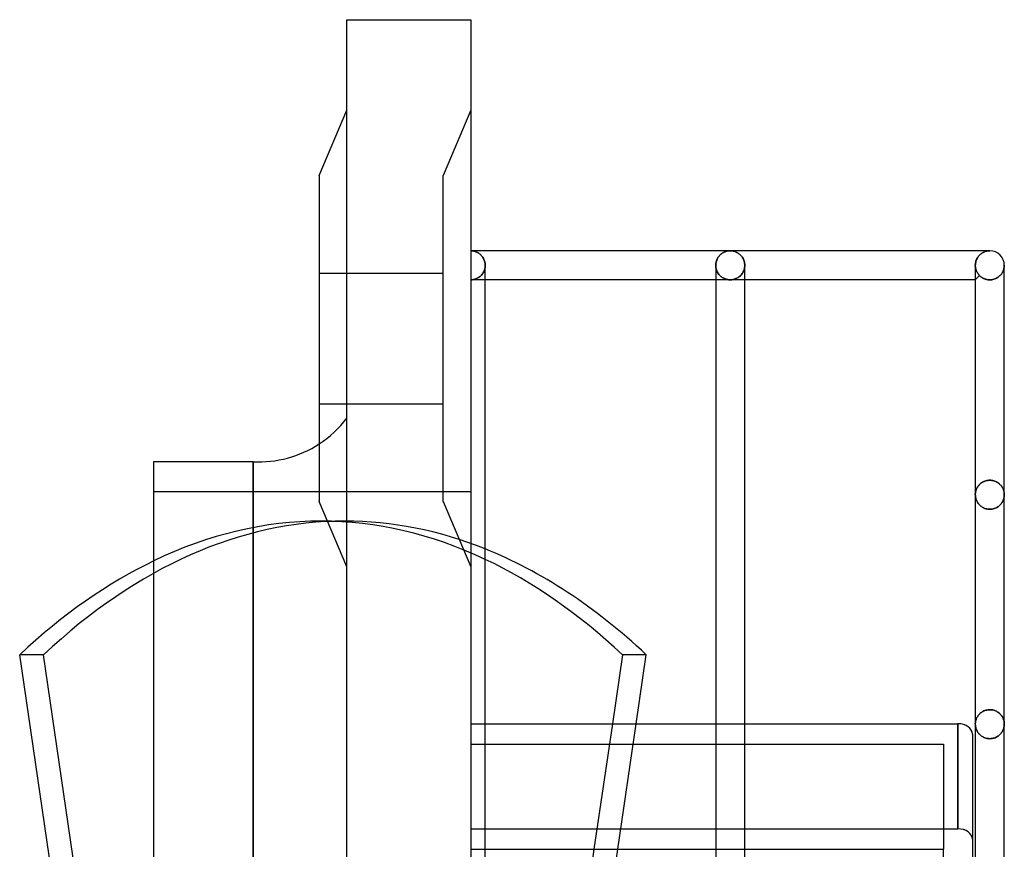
# Model space of a CAD drawing. Header units: millimetres. Extents: x -31 to 76, y -133 to 133.
# Tile 6 of 6: x -31 to 37, y 76 to 133. Entities that reach past the tile are written whole.
import ezdxf

# ---------------------------------------------------------------- set-up
doc = ezdxf.new("R2010")
doc.units = ezdxf.units.MM
doc.layers.add('HIDDEN', color=7, linetype='Continuous')
doc.layers.add('THICK', color=7, linetype='Continuous')

msp = doc.modelspace()

# ---------------------------------------------------------------- linework, layer by layer
at = {"layer": 'HIDDEN'}
for p, q in [((-8.55, 133), (-8.55, 133)), ((0, 133), (0, 133)), ((0, 126.75), (-1.9, 122.25)), ((0, 126.75), (-1.9, 122.25)), ((-1.9, 99.75), (-1.9, 122.25)), ((0, 117.05), (0.052, 117.049)), ((0.052, 117.049), (0.104, 117.045)), ((0.104, 117.045), (0.156, 117.038)), ((0.156, 117.038), (0.207, 117.028)), ((0.207, 117.028), (0.259, 117.016)), ((0.259, 117.016), (0.31, 117)), ((0.31, 117), (0.36, 116.982)), ((0.36, 116.982), (0.41, 116.961)), ((0.41, 116.961), (0.459, 116.937)), ((0.459, 116.937), (0.508, 116.91)), ((0.508, 116.91), (0.556, 116.88)), ((0.556, 116.88), (0.602, 116.847)), ((0.602, 116.847), (0.647, 116.811)), ((17.306, 116.847), (17.261, 116.811)), ((17.353, 116.881), (17.306, 116.847)), ((17.4, 116.911), (17.353, 116.881)), ((17.449, 116.938), (17.4, 116.911)), ((17.498, 116.962), (17.449, 116.938)), ((17.548, 116.982), (17.498, 116.962)), ((17.598, 117.001), (17.548, 116.982)), ((17.649, 117.016), (17.598, 117.001)), ((17.7, 117.028), (17.649, 117.016)), ((17.752, 117.038), (17.7, 117.028)), ((17.804, 117.045), (17.752, 117.038)), ((17.856, 117.049), (17.804, 117.045)), ((17.907, 117.05), (17.856, 117.049)), ((17.959, 117.049), (17.907, 117.05)), ((18.011, 117.045), (17.959, 117.049)), ((18.063, 117.038), (18.011, 117.045)), ((18.115, 117.028), (18.063, 117.038)), ((18.166, 117.016), (18.115, 117.028)), ((18.217, 117.001), (18.166, 117.016)), ((18.267, 116.982), (18.217, 117.001)), ((18.317, 116.962), (18.267, 116.982)), ((18.366, 116.938), (18.317, 116.962)), ((18.415, 116.911), (18.366, 116.938)), ((18.462, 116.881), (18.415, 116.911)), ((18.509, 116.847), (18.462, 116.881)), ((18.554, 116.811), (18.509, 116.847)), ((35.213, 116.847), (35.168, 116.811)), ((35.259, 116.88), (35.213, 116.847)), ((35.307, 116.91), (35.259, 116.88)), ((35.356, 116.937), (35.307, 116.91)), ((35.405, 116.961), (35.356, 116.937)), ((35.455, 116.982), (35.405, 116.961)), ((35.505, 117), (35.455, 116.982)), ((35.556, 117.016), (35.505, 117)), ((35.608, 117.028), (35.556, 117.016)), ((35.659, 117.038), (35.608, 117.028)), ((35.711, 117.045), (35.659, 117.038)), ((35.763, 117.049), (35.711, 117.045)), ((35.815, 117.05), (35.763, 117.049)), ((0.647, 116.811), (0.691, 116.771)), ((0.691, 116.771), (0.733, 116.728)), ((0.733, 116.728), (0.773, 116.681)), ((0.773, 116.681), (0.812, 116.631)), ((0.812, 116.631), (0.847, 116.578)), ((0.847, 116.578), (0.88, 116.521)), ((0.88, 116.521), (0.91, 116.462)), ((0.91, 116.462), (0.936, 116.399)), ((0.936, 116.399), (0.958, 116.333)), ((0.958, 116.333), (0.976, 116.264)), ((0.976, 116.264), (0.989, 116.194)), ((0.989, 116.194), (0.997, 116.123)), ((16.919, 116.195), (16.91, 116.123)), ((16.932, 116.265), (16.919, 116.195)), ((16.95, 116.334), (16.932, 116.265)), ((16.972, 116.4), (16.95, 116.334)), ((16.998, 116.463), (16.972, 116.4)), ((17.028, 116.523), (16.998, 116.463)), ((17.061, 116.579), (17.028, 116.523)), ((17.097, 116.632), (17.061, 116.579)), ((17.135, 116.682), (17.097, 116.632)), ((17.175, 116.729), (17.135, 116.682)), ((17.217, 116.771), (17.175, 116.729)), ((17.261, 116.811), (17.217, 116.771)), ((18.598, 116.771), (18.554, 116.811)), ((18.64, 116.729), (18.598, 116.771)), ((18.68, 116.682), (18.64, 116.729)), ((18.718, 116.632), (18.68, 116.682)), ((18.754, 116.579), (18.718, 116.632)), ((18.787, 116.523), (18.754, 116.579)), ((18.817, 116.463), (18.787, 116.523)), ((18.843, 116.4), (18.817, 116.463)), ((18.865, 116.334), (18.843, 116.4)), ((18.883, 116.265), (18.865, 116.334)), ((18.896, 116.195), (18.883, 116.265)), ((18.905, 116.123), (18.896, 116.195)), ((34.826, 116.194), (34.818, 116.123)), ((34.839, 116.264), (34.826, 116.194)), ((34.857, 116.333), (34.839, 116.264)), ((34.879, 116.399), (34.857, 116.333)), ((34.905, 116.462), (34.879, 116.399)), ((34.935, 116.521), (34.905, 116.462)), ((34.968, 116.578), (34.935, 116.521)), ((35.003, 116.631), (34.968, 116.578)), ((35.042, 116.681), (35.003, 116.631)), ((35.082, 116.728), (35.042, 116.681)), ((35.124, 116.771), (35.082, 116.728)), ((35.168, 116.811), (35.124, 116.771)), ((-10.45, 115.5), (-1.9, 115.5)), ((-10.45, 115.5), (-1.9, 115.5)), ((0.826, 115.483), (0.785, 115.428)), ((0.785, 115.428), (0.826, 115.483)), ((0.863, 115.542), (0.826, 115.483)), ((0.826, 115.483), (0.863, 115.542)), ((0.897, 115.604), (0.863, 115.542)), ((0.863, 115.542), (0.897, 115.604)), ((0.927, 115.671), (0.897, 115.604)), ((0.897, 115.604), (0.927, 115.671)), ((0.952, 115.741), (0.927, 115.671)), ((0.927, 115.671), (0.952, 115.741)), ((0.973, 115.814), (0.952, 115.741)), ((0.952, 115.741), (0.973, 115.814)), ((0.988, 115.89), (0.973, 115.814)), ((0.973, 115.814), (0.988, 115.89)), ((0.997, 115.967), (0.988, 115.89)), ((0.988, 115.89), (0.997, 115.967)), ((0.997, 116.123), (1, 116.05)), ((1, 116.046), (0.997, 115.967)), ((0.997, 115.967), (1, 116.046)), ((1, 116.05), (1, 116.049)), ((1, 116.049), (1, 116.049)), ((1, 116.049), (1, 116.048)), ((1, 116.048), (1, 116.047)), ((1, 116.047), (1, 116.046)), ((1, 116.046), (1, 116.046)), ((16.907, 116.047), (16.907, 116.046)), ((16.911, 115.967), (16.907, 116.046)), ((16.907, 116.046), (16.907, 116.046)), ((16.907, 116.046), (16.911, 115.967)), ((16.91, 116.123), (16.907, 116.05)), ((16.907, 116.05), (16.907, 116.049)), ((16.907, 116.049), (16.907, 116.049)), ((16.907, 116.049), (16.907, 116.048)), ((16.907, 116.048), (16.907, 116.047)), ((16.92, 115.889), (16.911, 115.967)), ((16.911, 115.967), (16.92, 115.889)), ((16.935, 115.813), (16.92, 115.889)), ((16.92, 115.889), (16.935, 115.813)), ((16.956, 115.74), (16.935, 115.813)), ((16.935, 115.813), (16.956, 115.74)), ((16.981, 115.67), (16.956, 115.74)), ((16.956, 115.74), (16.981, 115.67)), ((17.011, 115.603), (16.981, 115.67)), ((16.981, 115.67), (17.011, 115.603)), ((17.045, 115.541), (17.011, 115.603)), ((17.011, 115.603), (17.045, 115.541)), ((17.083, 115.482), (17.045, 115.541)), ((17.045, 115.541), (17.083, 115.482)), ((18.77, 115.541), (18.732, 115.482)), ((18.732, 115.482), (18.77, 115.541)), ((18.804, 115.603), (18.77, 115.541)), ((18.77, 115.541), (18.804, 115.603)), ((18.834, 115.67), (18.804, 115.603)), ((18.804, 115.603), (18.834, 115.67)), ((18.859, 115.74), (18.834, 115.67)), ((18.834, 115.67), (18.859, 115.74)), ((18.88, 115.813), (18.859, 115.74)), ((18.859, 115.74), (18.88, 115.813)), ((18.895, 115.889), (18.88, 115.813)), ((18.88, 115.813), (18.895, 115.889)), ((18.904, 115.967), (18.895, 115.889)), ((18.895, 115.889), (18.904, 115.967)), ((18.907, 116.046), (18.904, 115.967)), ((18.904, 115.967), (18.907, 116.046)), ((18.907, 116.05), (18.905, 116.123)), ((18.907, 116.049), (18.907, 116.05)), ((18.907, 116.048), (18.907, 116.049)), ((18.907, 116.049), (18.907, 116.049)), ((18.907, 116.047), (18.907, 116.048)), ((18.907, 116.046), (18.907, 116.047)), ((18.907, 116.046), (18.907, 116.046)), ((34.818, 116.123), (34.815, 116.05)), ((34.815, 116.05), (34.815, 116.049)), ((34.815, 116.049), (34.815, 116.049)), ((34.815, 116.049), (34.815, 116.048)), ((34.815, 116.048), (34.815, 116.047)), ((34.815, 116.047), (34.815, 116.046)), ((34.815, 116.046), (34.815, 116.046)), ((34.815, 116.046), (34.816, 115.999)), ((34.816, 115.999), (34.815, 116.046)), ((34.816, 115.999), (34.819, 115.952)), ((34.819, 115.952), (34.816, 115.999)), ((34.819, 115.952), (34.825, 115.906)), ((34.825, 115.906), (34.819, 115.952)), ((34.825, 115.906), (34.832, 115.86)), ((34.832, 115.86), (34.825, 115.906)), ((34.832, 115.86), (34.842, 115.816)), ((34.842, 115.816), (34.832, 115.86)), ((34.842, 115.816), (34.853, 115.771)), ((34.853, 115.771), (34.842, 115.816)), ((34.853, 115.771), (34.867, 115.728)), ((34.867, 115.728), (34.853, 115.771)), ((34.867, 115.728), (34.882, 115.686)), ((34.882, 115.686), (34.867, 115.728)), ((34.882, 115.686), (34.899, 115.646)), ((34.899, 115.646), (34.882, 115.686)), ((34.899, 115.646), (34.917, 115.606)), ((34.917, 115.606), (34.899, 115.646)), ((34.917, 115.606), (34.937, 115.568)), ((34.937, 115.568), (34.917, 115.606)), ((34.937, 115.568), (34.958, 115.532)), ((34.958, 115.532), (34.937, 115.568)), ((34.958, 115.532), (34.98, 115.497)), ((34.98, 115.497), (34.958, 115.532)), ((34.98, 115.497), (35.004, 115.463)), ((35.004, 115.463), (34.98, 115.497)), ((36.646, 115.492), (36.612, 115.445)), ((36.612, 115.445), (36.646, 115.492)), ((36.676, 115.54), (36.646, 115.492)), ((36.646, 115.492), (36.676, 115.54)), ((36.703, 115.588), (36.676, 115.54)), ((36.676, 115.54), (36.703, 115.588)), ((36.726, 115.638), (36.703, 115.588)), ((36.703, 115.588), (36.726, 115.638)), ((36.747, 115.688), (36.726, 115.638)), ((36.726, 115.638), (36.747, 115.688)), ((36.765, 115.739), (36.747, 115.688)), ((36.747, 115.688), (36.765, 115.739)), ((36.781, 115.79), (36.765, 115.739)), ((36.765, 115.739), (36.781, 115.79)), ((36.793, 115.842), (36.781, 115.79)), ((36.781, 115.79), (36.793, 115.842)), ((36.803, 115.894), (36.793, 115.842)), ((36.793, 115.842), (36.803, 115.894)), ((36.81, 115.946), (36.803, 115.894)), ((36.803, 115.894), (36.81, 115.946)), ((36.814, 115.998), (36.81, 115.946)), ((36.81, 115.946), (36.814, 115.998)), ((36.815, 116.05), (36.814, 115.998)), ((36.814, 115.998), (36.815, 116.05)), ((36.815, 115.91), (36.815, 116.05)), ((0.057, 115.052), (0, 115.05)), ((0, 115.05), (0.057, 115.052)), ((0, 115.05), (0, 0)), ((1, 115.05), (0, 115.05)), ((0.113, 115.056), (0.057, 115.052)), ((0.057, 115.052), (0.113, 115.056)), ((0.169, 115.064), (0.113, 115.056)), ((0.113, 115.056), (0.169, 115.064)), ((0.225, 115.075), (0.169, 115.064)), ((0.169, 115.064), (0.225, 115.075)), ((0.281, 115.09), (0.225, 115.075)), ((0.225, 115.075), (0.281, 115.09)), ((0.336, 115.108), (0.281, 115.09)), ((0.281, 115.09), (0.336, 115.108)), ((0.391, 115.129), (0.336, 115.108)), ((0.336, 115.108), (0.391, 115.129)), ((0.444, 115.153), (0.391, 115.129)), ((0.391, 115.129), (0.444, 115.153)), ((0.497, 115.181), (0.444, 115.153)), ((0.444, 115.153), (0.497, 115.181)), ((0.549, 115.213), (0.497, 115.181)), ((0.497, 115.181), (0.549, 115.213)), ((0.6, 115.248), (0.549, 115.213)), ((0.549, 115.213), (0.6, 115.248)), ((0.649, 115.287), (0.6, 115.248)), ((0.6, 115.248), (0.649, 115.287)), ((0.696, 115.33), (0.649, 115.287)), ((0.649, 115.287), (0.696, 115.33)), ((0.742, 115.377), (0.696, 115.33)), ((0.696, 115.33), (0.742, 115.377)), ((0.785, 115.428), (0.742, 115.377)), ((0.742, 115.377), (0.785, 115.428)), ((17.907, 115.05), (16.907, 115.05)), ((17.123, 115.427), (17.083, 115.482)), ((17.083, 115.482), (17.123, 115.427)), ((17.166, 115.376), (17.123, 115.427)), ((17.123, 115.427), (17.166, 115.376)), ((17.212, 115.33), (17.166, 115.376)), ((17.166, 115.376), (17.212, 115.33)), ((17.259, 115.287), (17.212, 115.33)), ((17.212, 115.33), (17.259, 115.287)), ((17.308, 115.248), (17.259, 115.287)), ((17.259, 115.287), (17.308, 115.248)), ((17.359, 115.213), (17.308, 115.248)), ((17.308, 115.248), (17.359, 115.213)), ((17.411, 115.181), (17.359, 115.213)), ((17.359, 115.213), (17.411, 115.181)), ((17.464, 115.153), (17.411, 115.181)), ((17.411, 115.181), (17.464, 115.153)), ((17.517, 115.129), (17.464, 115.153)), ((17.464, 115.153), (17.517, 115.129)), ((17.572, 115.108), (17.517, 115.129)), ((17.517, 115.129), (17.572, 115.108)), ((17.627, 115.09), (17.572, 115.108)), ((17.572, 115.108), (17.627, 115.09)), ((17.682, 115.075), (17.627, 115.09)), ((17.627, 115.09), (17.682, 115.075)), ((17.738, 115.064), (17.682, 115.075)), ((17.682, 115.075), (17.738, 115.064)), ((17.795, 115.056), (17.738, 115.064)), ((17.738, 115.064), (17.795, 115.056)), ((17.851, 115.052), (17.795, 115.056)), ((17.795, 115.056), (17.851, 115.052)), ((17.907, 115.05), (17.851, 115.052)), ((17.851, 115.052), (17.907, 115.05)), ((17.964, 115.052), (17.907, 115.05)), ((17.907, 115.05), (17.964, 115.052)), ((18.907, 115.05), (17.907, 115.05)), ((18.02, 115.056), (17.964, 115.052)), ((17.964, 115.052), (18.02, 115.056)), ((18.077, 115.064), (18.02, 115.056)), ((18.02, 115.056), (18.077, 115.064)), ((18.133, 115.075), (18.077, 115.064)), ((18.077, 115.064), (18.133, 115.075)), ((18.188, 115.09), (18.133, 115.075)), ((18.133, 115.075), (18.188, 115.09)), ((18.243, 115.108), (18.188, 115.09)), ((18.188, 115.09), (18.243, 115.108)), ((18.298, 115.129), (18.243, 115.108)), ((18.243, 115.108), (18.298, 115.129)), ((18.351, 115.153), (18.298, 115.129)), ((18.298, 115.129), (18.351, 115.153)), ((18.404, 115.181), (18.351, 115.153)), ((18.351, 115.153), (18.404, 115.181)), ((18.456, 115.213), (18.404, 115.181)), ((18.404, 115.181), (18.456, 115.213)), ((18.507, 115.248), (18.456, 115.213)), ((18.456, 115.213), (18.507, 115.248)), ((18.556, 115.287), (18.507, 115.248)), ((18.507, 115.248), (18.556, 115.287)), ((18.603, 115.33), (18.556, 115.287)), ((18.556, 115.287), (18.603, 115.33)), ((18.649, 115.376), (18.603, 115.33)), ((18.603, 115.33), (18.649, 115.376)), ((18.692, 115.427), (18.649, 115.376)), ((18.649, 115.376), (18.692, 115.427)), ((18.732, 115.482), (18.692, 115.427)), ((18.692, 115.427), (18.732, 115.482)), ((35.107, 115.342), (34.815, 115.05)), ((35.004, 115.463), (35.028, 115.43)), ((35.028, 115.43), (35.004, 115.463)), ((35.028, 115.43), (35.053, 115.399)), ((35.053, 115.399), (35.028, 115.43)), ((35.053, 115.399), (35.08, 115.37)), ((35.08, 115.37), (35.053, 115.399)), ((35.08, 115.37), (35.107, 115.342)), ((35.107, 115.342), (35.08, 115.37)), ((35.137, 115.313), (35.107, 115.342)), ((35.107, 115.342), (35.137, 115.313)), ((35.167, 115.286), (35.137, 115.313)), ((35.137, 115.313), (35.167, 115.286)), ((35.199, 115.259), (35.167, 115.286)), ((35.167, 115.286), (35.199, 115.259)), ((35.232, 115.234), (35.199, 115.259)), ((35.199, 115.259), (35.232, 115.234)), ((35.267, 115.211), (35.232, 115.234)), ((35.232, 115.234), (35.267, 115.211)), ((35.302, 115.189), (35.267, 115.211)), ((35.267, 115.211), (35.302, 115.189)), ((35.338, 115.167), (35.302, 115.189)), ((35.302, 115.189), (35.338, 115.167)), ((35.376, 115.148), (35.338, 115.167)), ((35.338, 115.167), (35.376, 115.148)), ((35.416, 115.129), (35.376, 115.148)), ((35.376, 115.148), (35.416, 115.129)), ((35.456, 115.113), (35.416, 115.129)), ((35.416, 115.129), (35.456, 115.113)), ((35.498, 115.098), (35.456, 115.113)), ((35.456, 115.113), (35.498, 115.098)), ((35.541, 115.084), (35.498, 115.098)), ((35.498, 115.098), (35.541, 115.084)), ((35.586, 115.073), (35.541, 115.084)), ((35.541, 115.084), (35.586, 115.073)), ((35.63, 115.063), (35.586, 115.073)), ((35.586, 115.073), (35.63, 115.063)), ((35.676, 115.055), (35.63, 115.063)), ((35.63, 115.063), (35.676, 115.055)), ((35.722, 115.05), (35.676, 115.055)), ((35.676, 115.055), (35.722, 115.05)), ((35.768, 115.047), (35.722, 115.05)), ((35.722, 115.05), (35.768, 115.047)), ((35.815, 115.046), (35.768, 115.047)), ((35.768, 115.047), (35.815, 115.046)), ((35.888, 115.048), (35.815, 115.046)), ((35.815, 115.046), (35.888, 115.048)), ((35.96, 115.056), (35.888, 115.048)), ((35.888, 115.048), (35.96, 115.056)), ((36.03, 115.069), (35.96, 115.056)), ((35.96, 115.056), (36.03, 115.069)), ((36.098, 115.087), (36.03, 115.069)), ((36.03, 115.069), (36.098, 115.087)), ((36.164, 115.109), (36.098, 115.087)), ((36.098, 115.087), (36.164, 115.109)), ((36.227, 115.135), (36.164, 115.109)), ((36.164, 115.109), (36.227, 115.135)), ((36.287, 115.165), (36.227, 115.135)), ((36.227, 115.135), (36.287, 115.165)), ((36.344, 115.198), (36.287, 115.165)), ((36.287, 115.165), (36.344, 115.198)), ((36.397, 115.234), (36.344, 115.198)), ((36.344, 115.198), (36.397, 115.234)), ((36.447, 115.272), (36.397, 115.234)), ((36.397, 115.234), (36.447, 115.272)), ((36.493, 115.313), (36.447, 115.272)), ((36.447, 115.272), (36.493, 115.313)), ((36.536, 115.355), (36.493, 115.313)), ((36.493, 115.313), (36.536, 115.355)), ((36.576, 115.4), (36.536, 115.355)), ((36.536, 115.355), (36.576, 115.4)), ((36.612, 115.445), (36.576, 115.4)), ((36.576, 115.4), (36.612, 115.445)), ((-10.45, 106.5), (-1.9, 106.5)), ((-10.45, 106.5), (-1.9, 106.5)), ((-15.01, 102.5), (-15.01, 0)), ((34.861, 100.519), (34.878, 100.568)), ((34.883, 100.581), (34.865, 100.53)), ((34.878, 100.568), (34.897, 100.616)), ((34.904, 100.631), (34.883, 100.581)), ((34.897, 100.616), (34.919, 100.664)), ((34.928, 100.68), (34.904, 100.631)), ((34.919, 100.664), (34.944, 100.711)), ((34.955, 100.728), (34.928, 100.68)), ((34.944, 100.711), (34.972, 100.757)), ((34.985, 100.776), (34.955, 100.728)), ((34.972, 100.757), (35.003, 100.802)), ((35.018, 100.822), (34.985, 100.776)), ((35.003, 100.802), (35.036, 100.846)), ((35.054, 100.867), (35.018, 100.822)), ((35.036, 100.846), (35.073, 100.888)), ((35.094, 100.911), (35.054, 100.867)), ((35.073, 100.888), (35.113, 100.929)), ((35.137, 100.952), (35.094, 100.911)), ((35.113, 100.929), (35.156, 100.969)), ((35.183, 100.992), (35.137, 100.952)), ((35.156, 100.969), (35.201, 101.007)), ((35.233, 101.03), (35.183, 100.992)), ((35.201, 101.007), (35.251, 101.042)), ((35.286, 101.065), (35.233, 101.03)), ((35.251, 101.042), (35.303, 101.075)), ((35.343, 101.098), (35.286, 101.065)), ((35.303, 101.075), (35.358, 101.106)), ((35.403, 101.127), (35.343, 101.098)), ((35.358, 101.106), (35.417, 101.133)), ((35.466, 101.153), (35.403, 101.127)), ((35.417, 101.133), (35.478, 101.157)), ((35.532, 101.175), (35.466, 101.153)), ((35.478, 101.157), (35.542, 101.177)), ((35.6, 101.192), (35.532, 101.175)), ((35.542, 101.177), (35.608, 101.194)), ((35.671, 101.205), (35.6, 101.192)), ((35.608, 101.194), (35.676, 101.205)), ((35.742, 101.212), (35.671, 101.205)), ((35.676, 101.205), (35.745, 101.213)), ((35.815, 101.215), (35.742, 101.212)), ((35.745, 101.213), (35.815, 101.215)), ((35.885, 101.213), (35.815, 101.215)), ((35.815, 101.215), (35.888, 101.212)), ((35.954, 101.205), (35.885, 101.213)), ((35.888, 101.212), (35.959, 101.205)), ((36.022, 101.194), (35.954, 101.205)), ((35.959, 101.205), (36.03, 101.192)), ((36.088, 101.177), (36.022, 101.194)), ((36.03, 101.192), (36.098, 101.175)), ((36.152, 101.157), (36.088, 101.177)), ((36.098, 101.175), (36.164, 101.153)), ((36.213, 101.133), (36.152, 101.157)), ((36.164, 101.153), (36.227, 101.127)), ((36.272, 101.106), (36.213, 101.133)), ((36.227, 101.127), (36.287, 101.098)), ((36.327, 101.075), (36.272, 101.106)), ((36.287, 101.098), (36.344, 101.065)), ((36.379, 101.042), (36.327, 101.075)), ((36.344, 101.065), (36.397, 101.03)), ((36.429, 101.007), (36.379, 101.042)), ((36.397, 101.03), (36.447, 100.992)), ((36.474, 100.969), (36.429, 101.007)), ((36.447, 100.992), (36.493, 100.952)), ((36.517, 100.929), (36.474, 100.969)), ((36.493, 100.952), (36.536, 100.911)), ((36.557, 100.888), (36.517, 100.929)), ((36.536, 100.911), (36.576, 100.867)), ((36.594, 100.846), (36.557, 100.888)), ((36.576, 100.867), (36.612, 100.822)), ((36.627, 100.802), (36.594, 100.846)), ((36.612, 100.822), (36.645, 100.776)), ((36.658, 100.757), (36.627, 100.802)), ((36.645, 100.776), (36.675, 100.728)), ((36.686, 100.711), (36.658, 100.757)), ((36.675, 100.728), (36.702, 100.68)), ((36.711, 100.664), (36.686, 100.711)), ((36.702, 100.68), (36.726, 100.631)), ((36.733, 100.616), (36.711, 100.664)), ((36.726, 100.631), (36.747, 100.581)), ((36.752, 100.568), (36.733, 100.616)), ((36.747, 100.581), (36.765, 100.53)), ((36.769, 100.519), (36.752, 100.568)), ((-21.85, 100.45), (0, 100.45)), ((34.816, 100.272), (34.815, 100.22)), ((34.815, 100.22), (34.816, 100.27)), ((34.817, 100.165), (34.815, 100.22)), ((34.815, 100.22), (34.817, 100.165)), ((34.82, 100.324), (34.816, 100.272)), ((34.816, 100.27), (34.82, 100.32)), ((34.821, 100.109), (34.817, 100.165)), ((34.817, 100.165), (34.821, 100.109)), ((34.827, 100.376), (34.82, 100.324)), ((34.82, 100.32), (34.826, 100.37)), ((34.829, 100.054), (34.821, 100.109)), ((34.821, 100.109), (34.829, 100.054)), ((34.826, 100.37), (34.835, 100.42)), ((34.837, 100.428), (34.827, 100.376)), ((34.839, 100), (34.829, 100.054)), ((34.829, 100.054), (34.839, 100)), ((34.835, 100.42), (34.847, 100.47)), ((34.849, 100.479), (34.837, 100.428)), ((34.853, 99.946), (34.839, 100)), ((34.839, 100), (34.853, 99.946)), ((34.847, 100.47), (34.861, 100.519)), ((34.865, 100.53), (34.849, 100.479)), ((34.87, 99.894), (34.853, 99.946)), ((34.853, 99.946), (34.87, 99.894)), ((34.889, 99.842), (34.87, 99.894)), ((34.87, 99.894), (34.889, 99.842)), ((36.742, 99.844), (36.761, 99.896)), ((36.761, 99.896), (36.742, 99.844)), ((36.761, 99.896), (36.778, 99.95)), ((36.778, 99.95), (36.761, 99.896)), ((36.765, 100.53), (36.781, 100.479)), ((36.783, 100.47), (36.769, 100.519)), ((36.778, 99.95), (36.791, 100.003)), ((36.791, 100.003), (36.778, 99.95)), ((36.781, 100.479), (36.793, 100.428)), ((36.795, 100.42), (36.783, 100.47)), ((36.791, 100.003), (36.802, 100.057)), ((36.802, 100.057), (36.791, 100.003)), ((36.793, 100.428), (36.803, 100.376)), ((36.804, 100.37), (36.795, 100.42)), ((36.802, 100.057), (36.809, 100.111)), ((36.809, 100.111), (36.802, 100.057)), ((36.803, 100.376), (36.81, 100.324)), ((36.81, 100.32), (36.804, 100.37)), ((36.809, 100.111), (36.814, 100.166)), ((36.814, 100.166), (36.809, 100.111)), ((36.81, 100.324), (36.814, 100.272)), ((36.814, 100.27), (36.81, 100.32)), ((36.814, 100.272), (36.815, 100.22)), ((36.815, 100.22), (36.814, 100.27)), ((36.814, 100.166), (36.815, 100.22)), ((36.815, 100.22), (36.814, 100.166)), ((-1.9, 99.75), (0, 95.25)), ((-1.9, 99.75), (0, 95.25)), ((34.911, 99.791), (34.889, 99.842)), ((34.889, 99.842), (34.911, 99.791)), ((34.936, 99.742), (34.911, 99.791)), ((34.911, 99.791), (34.936, 99.742)), ((34.964, 99.694), (34.936, 99.742)), ((34.936, 99.742), (34.964, 99.694)), ((34.994, 99.647), (34.964, 99.694)), ((34.964, 99.694), (34.994, 99.647)), ((35.028, 99.602), (34.994, 99.647)), ((34.994, 99.647), (35.028, 99.602)), ((35.064, 99.557), (35.028, 99.602)), ((35.028, 99.602), (35.064, 99.557)), ((35.104, 99.514), (35.064, 99.557)), ((35.064, 99.557), (35.104, 99.514)), ((35.147, 99.473), (35.104, 99.514)), ((35.104, 99.514), (35.147, 99.473)), ((35.193, 99.434), (35.147, 99.473)), ((35.147, 99.473), (35.193, 99.434)), ((35.242, 99.397), (35.193, 99.434)), ((35.193, 99.434), (35.242, 99.397)), ((35.295, 99.362), (35.242, 99.397)), ((35.242, 99.397), (35.295, 99.362)), ((35.351, 99.33), (35.295, 99.362)), ((35.295, 99.362), (35.351, 99.33)), ((35.41, 99.302), (35.351, 99.33)), ((35.351, 99.33), (35.41, 99.302)), ((35.472, 99.276), (35.41, 99.302)), ((35.41, 99.302), (35.472, 99.276)), ((35.537, 99.255), (35.472, 99.276)), ((35.472, 99.276), (35.537, 99.255)), ((35.604, 99.238), (35.537, 99.255)), ((35.537, 99.255), (35.604, 99.238)), ((35.673, 99.225), (35.604, 99.238)), ((35.604, 99.238), (35.673, 99.225)), ((35.744, 99.218), (35.673, 99.225)), ((35.673, 99.225), (35.744, 99.218)), ((35.815, 99.215), (35.744, 99.218)), ((35.744, 99.218), (35.815, 99.215)), ((35.815, 99.215), (35.891, 99.218)), ((35.891, 99.218), (35.815, 99.215)), ((35.891, 99.218), (35.966, 99.227)), ((35.966, 99.227), (35.891, 99.218)), ((35.966, 99.227), (36.039, 99.241)), ((36.039, 99.241), (35.966, 99.227)), ((36.039, 99.241), (36.11, 99.26)), ((36.11, 99.26), (36.039, 99.241)), ((36.11, 99.26), (36.178, 99.284)), ((36.178, 99.284), (36.11, 99.26)), ((36.178, 99.284), (36.242, 99.312)), ((36.242, 99.312), (36.178, 99.284)), ((36.242, 99.312), (36.304, 99.344)), ((36.304, 99.344), (36.242, 99.312)), ((36.304, 99.344), (36.362, 99.379)), ((36.362, 99.379), (36.304, 99.344)), ((36.362, 99.379), (36.416, 99.417)), ((36.416, 99.417), (36.362, 99.379)), ((36.416, 99.417), (36.466, 99.458)), ((36.466, 99.458), (36.416, 99.417)), ((36.466, 99.458), (36.513, 99.501)), ((36.513, 99.501), (36.466, 99.458)), ((36.513, 99.501), (36.556, 99.546)), ((36.556, 99.546), (36.513, 99.501)), ((36.556, 99.546), (36.595, 99.593)), ((36.595, 99.593), (36.556, 99.546)), ((36.595, 99.593), (36.631, 99.641)), ((36.631, 99.641), (36.595, 99.593)), ((36.631, 99.641), (36.664, 99.69)), ((36.664, 99.69), (36.631, 99.641)), ((36.664, 99.69), (36.693, 99.741)), ((36.693, 99.741), (36.664, 99.69)), ((36.693, 99.741), (36.719, 99.792)), ((36.719, 99.792), (36.693, 99.741)), ((36.719, 99.792), (36.742, 99.844)), ((36.742, 99.844), (36.719, 99.792)), ((-10.323, 98.4), (-8.677, 98.4)), ((-29.47, 89.181), (-31.116, 89.181)), ((-23.027, 45.1), (-29.47, 89.181)), ((34.955, 84.898), (34.985, 84.945)), ((34.985, 84.945), (34.955, 84.898)), ((34.985, 84.945), (35.018, 84.992)), ((35.018, 84.992), (34.985, 84.945)), ((35.018, 84.992), (35.054, 85.037)), ((35.054, 85.037), (35.018, 84.992)), ((35.054, 85.037), (35.094, 85.08)), ((35.094, 85.08), (35.054, 85.037)), ((35.094, 85.08), (35.137, 85.122)), ((35.137, 85.122), (35.094, 85.08)), ((35.137, 85.122), (35.183, 85.162)), ((35.183, 85.162), (35.137, 85.122)), ((35.183, 85.162), (35.233, 85.2)), ((35.233, 85.2), (35.183, 85.162)), ((35.233, 85.2), (35.286, 85.235)), ((35.286, 85.235), (35.233, 85.2)), ((35.286, 85.235), (35.343, 85.267)), ((35.343, 85.267), (35.286, 85.235)), ((35.343, 85.267), (35.403, 85.296)), ((35.403, 85.296), (35.343, 85.267)), ((35.403, 85.296), (35.466, 85.322)), ((35.466, 85.322), (35.403, 85.296)), ((35.466, 85.322), (35.532, 85.344)), ((35.532, 85.344), (35.466, 85.322)), ((35.532, 85.344), (35.6, 85.361)), ((35.6, 85.361), (35.532, 85.344)), ((35.6, 85.361), (35.671, 85.374)), ((35.671, 85.374), (35.6, 85.361)), ((35.671, 85.374), (35.742, 85.382)), ((35.742, 85.382), (35.671, 85.374)), ((35.742, 85.382), (35.815, 85.384)), ((35.815, 85.384), (35.742, 85.382)), ((35.815, 85.384), (35.885, 85.382)), ((35.885, 85.382), (35.815, 85.384)), ((35.885, 85.382), (35.954, 85.375)), ((35.954, 85.375), (35.885, 85.382)), ((35.954, 85.375), (36.022, 85.363)), ((36.022, 85.363), (35.954, 85.375)), ((36.022, 85.363), (36.088, 85.347)), ((36.088, 85.347), (36.022, 85.363)), ((36.088, 85.347), (36.152, 85.326)), ((36.152, 85.326), (36.088, 85.347)), ((36.152, 85.326), (36.213, 85.302)), ((36.213, 85.302), (36.152, 85.326)), ((36.213, 85.302), (36.272, 85.275)), ((36.272, 85.275), (36.213, 85.302)), ((36.272, 85.275), (36.327, 85.245)), ((36.327, 85.245), (36.272, 85.275)), ((36.327, 85.245), (36.379, 85.212)), ((36.379, 85.212), (36.327, 85.245)), ((36.379, 85.212), (36.428, 85.176)), ((36.428, 85.176), (36.379, 85.212)), ((36.428, 85.176), (36.474, 85.138)), ((36.474, 85.138), (36.428, 85.176)), ((36.474, 85.138), (36.517, 85.099)), ((36.517, 85.099), (36.474, 85.138)), ((36.517, 85.099), (36.557, 85.058)), ((36.557, 85.058), (36.517, 85.099)), ((36.557, 85.058), (36.594, 85.015)), ((36.594, 85.015), (36.557, 85.058)), ((36.594, 85.015), (36.627, 84.971)), ((36.627, 84.971), (36.594, 85.015)), ((36.627, 84.971), (36.658, 84.926)), ((36.658, 84.926), (36.627, 84.971)), ((36.658, 84.926), (36.686, 84.88)), ((36.686, 84.88), (36.658, 84.926)), ((0, 84.411), (1, 84.411)), ((9.773, 84.411), (8.507, 75.749)), ((10.152, 75.749), (11.418, 84.411)), ((16.907, 84.411), (18.907, 84.411)), ((33.615, 77.163), (33.615, 84.411)), ((34.815, 84.39), (34.816, 84.442)), ((34.816, 84.442), (34.815, 84.39)), ((34.817, 84.335), (34.815, 84.39)), ((34.815, 84.39), (34.817, 84.335)), ((34.816, 84.442), (34.82, 84.494)), ((34.82, 84.494), (34.816, 84.442)), ((34.821, 84.279), (34.817, 84.335)), ((34.817, 84.335), (34.821, 84.279)), ((34.82, 84.494), (34.827, 84.546)), ((34.827, 84.546), (34.82, 84.494)), ((34.829, 84.224), (34.821, 84.279)), ((34.821, 84.279), (34.829, 84.224)), ((34.827, 84.546), (34.837, 84.598)), ((34.837, 84.598), (34.827, 84.546)), ((34.837, 84.598), (34.849, 84.649)), ((34.849, 84.649), (34.837, 84.598)), ((34.849, 84.649), (34.865, 84.7)), ((34.865, 84.7), (34.849, 84.649)), ((34.865, 84.7), (34.883, 84.751)), ((34.883, 84.751), (34.865, 84.7)), ((34.883, 84.751), (34.904, 84.801)), ((34.904, 84.801), (34.883, 84.751)), ((34.904, 84.801), (34.928, 84.85)), ((34.928, 84.85), (34.904, 84.801)), ((34.928, 84.85), (34.955, 84.898)), ((34.955, 84.898), (34.928, 84.85)), ((36.686, 84.88), (36.711, 84.834)), ((36.711, 84.834), (36.686, 84.88)), ((36.711, 84.834), (36.733, 84.786)), ((36.733, 84.786), (36.711, 84.834)), ((36.733, 84.786), (36.752, 84.738)), ((36.752, 84.738), (36.733, 84.786)), ((36.752, 84.738), (36.769, 84.689)), ((36.769, 84.689), (36.752, 84.738)), ((36.769, 84.689), (36.783, 84.64)), ((36.783, 84.64), (36.769, 84.689)), ((36.783, 84.64), (36.795, 84.59)), ((36.795, 84.59), (36.783, 84.64)), ((36.795, 84.59), (36.804, 84.54)), ((36.804, 84.54), (36.795, 84.59)), ((36.802, 84.227), (36.809, 84.281)), ((36.809, 84.281), (36.802, 84.227)), ((36.804, 84.54), (36.81, 84.49)), ((36.81, 84.49), (36.804, 84.54)), ((36.809, 84.281), (36.814, 84.336)), ((36.814, 84.336), (36.809, 84.281)), ((36.81, 84.49), (36.814, 84.44)), ((36.814, 84.44), (36.81, 84.49)), ((36.814, 84.44), (36.815, 84.39)), ((36.815, 84.39), (36.814, 84.44)), ((36.814, 84.336), (36.815, 84.39)), ((36.815, 84.39), (36.814, 84.336)), ((34.839, 84.17), (34.829, 84.224)), ((34.829, 84.224), (34.839, 84.17)), ((34.853, 84.117), (34.839, 84.17)), ((34.839, 84.17), (34.853, 84.117)), ((34.869, 84.064), (34.853, 84.117)), ((34.853, 84.117), (34.869, 84.064)), ((34.889, 84.012), (34.869, 84.064)), ((34.869, 84.064), (34.889, 84.012)), ((34.911, 83.962), (34.889, 84.012)), ((34.889, 84.012), (34.911, 83.962)), ((34.936, 83.912), (34.911, 83.962)), ((34.911, 83.962), (34.936, 83.912)), ((34.963, 83.864), (34.936, 83.912)), ((34.936, 83.912), (34.963, 83.864)), ((34.994, 83.818), (34.963, 83.864)), ((34.963, 83.864), (34.994, 83.818)), ((35.027, 83.772), (34.994, 83.818)), ((34.994, 83.818), (35.027, 83.772)), ((35.064, 83.728), (35.027, 83.772)), ((35.027, 83.772), (35.064, 83.728)), ((35.103, 83.685), (35.064, 83.728)), ((35.064, 83.728), (35.103, 83.685)), ((35.146, 83.643), (35.103, 83.685)), ((35.103, 83.685), (35.146, 83.643)), ((35.192, 83.604), (35.146, 83.643)), ((35.146, 83.643), (35.192, 83.604)), ((35.242, 83.567), (35.192, 83.604)), ((35.192, 83.604), (35.242, 83.567)), ((35.294, 83.532), (35.242, 83.567)), ((35.242, 83.567), (35.294, 83.532)), ((36.362, 83.548), (36.416, 83.587)), ((36.416, 83.587), (36.362, 83.548)), ((36.416, 83.587), (36.466, 83.628)), ((36.466, 83.628), (36.416, 83.587)), ((36.466, 83.628), (36.513, 83.671)), ((36.513, 83.671), (36.466, 83.628)), ((36.513, 83.671), (36.556, 83.716)), ((36.556, 83.716), (36.513, 83.671)), ((36.556, 83.716), (36.595, 83.762)), ((36.595, 83.762), (36.556, 83.716)), ((36.595, 83.762), (36.631, 83.81)), ((36.631, 83.81), (36.595, 83.762)), ((36.631, 83.81), (36.664, 83.86)), ((36.664, 83.86), (36.631, 83.81)), ((36.664, 83.86), (36.693, 83.91)), ((36.693, 83.91), (36.664, 83.86)), ((36.693, 83.91), (36.719, 83.962)), ((36.719, 83.962), (36.693, 83.91)), ((36.719, 83.962), (36.742, 84.014)), ((36.742, 84.014), (36.719, 83.962)), ((36.742, 84.014), (36.761, 84.066)), ((36.761, 84.066), (36.742, 84.014)), ((36.761, 84.066), (36.778, 84.12)), ((36.778, 84.12), (36.761, 84.066)), ((36.778, 84.12), (36.791, 84.173)), ((36.791, 84.173), (36.778, 84.12)), ((36.791, 84.173), (36.802, 84.227)), ((36.802, 84.227), (36.791, 84.173)), ((0, 82.997), (32.615, 82.997)), ((0, 82.997), (32.615, 82.997)), ((32.615, 82.997), (32.615, 75.749)), ((35.35, 83.5), (35.294, 83.532)), ((35.294, 83.532), (35.35, 83.5)), ((35.409, 83.471), (35.35, 83.5)), ((35.35, 83.5), (35.409, 83.471)), ((35.471, 83.446), (35.409, 83.471)), ((35.409, 83.471), (35.471, 83.446)), ((35.536, 83.424), (35.471, 83.446)), ((35.471, 83.446), (35.536, 83.424)), ((35.604, 83.407), (35.536, 83.424)), ((35.536, 83.424), (35.604, 83.407)), ((35.673, 83.394), (35.604, 83.407)), ((35.604, 83.407), (35.673, 83.394)), ((35.744, 83.387), (35.673, 83.394)), ((35.673, 83.394), (35.744, 83.387)), ((35.815, 83.384), (35.744, 83.387)), ((35.744, 83.387), (35.815, 83.384)), ((35.815, 83.384), (35.891, 83.387)), ((35.891, 83.387), (35.815, 83.384)), ((35.891, 83.387), (35.966, 83.396)), ((35.966, 83.396), (35.891, 83.387)), ((35.966, 83.396), (36.039, 83.41)), ((36.039, 83.41), (35.966, 83.396)), ((36.039, 83.41), (36.11, 83.429)), ((36.11, 83.429), (36.039, 83.41)), ((36.11, 83.429), (36.178, 83.453)), ((36.178, 83.453), (36.11, 83.429)), ((36.178, 83.453), (36.242, 83.481)), ((36.242, 83.481), (36.178, 83.453)), ((36.242, 83.481), (36.304, 83.513)), ((36.304, 83.513), (36.242, 83.481)), ((36.304, 83.513), (36.362, 83.548)), ((36.362, 83.548), (36.304, 83.513)), ((0, 77.163), (33.615, 77.163)), ((0, 77.163), (1, 77.163)), ((16.907, 77.163), (18.907, 77.163)), ((0, 75.749), (1, 75.749)), ((16.907, 75.749), (18.907, 75.749))]:
    msp.add_line(p, q, dxfattribs=at)
msp.add_arc((-14.608, 110.089), 7.6, 303.16751, 322.85297, dxfattribs=at)
for centre, major_axis, ratio, start_param, end_param in [((-8.677, 0), (0, 98.4), 0.5, 0, 0.436332), ((-10.323, 0), (0, -98.4), 0.5, -3.141593, -2.9051), ((-10.323, 0), (0, -98.4), 0.5, 2.909375, 3.141593), ((-8.677, 0), (0, 98.4), 0.5, -0.197983, 0), ((33.615, 76.456), (-1, 0), 0.707107, -3.141593, -1.570796)]:
    msp.add_ellipse(centre, major_axis=major_axis, ratio=ratio, start_param=start_param, end_param=end_param, dxfattribs=at)
at = {"layer": 'THICK'}
for p, q in [((-8.55, -133), (-8.55, 133)), ((-8.55, 133), (0, 133)), ((0, 133), (0, -133)), ((-10.45, 122.25), (-8.55, 126.75)), ((-10.45, 122.25), (-10.45, 99.75)), ((0.052, 117.049), (0, 117.05)), ((17.907, 117.05), (0, 117.05)), ((0.104, 117.045), (0.052, 117.049)), ((0.156, 117.038), (0.104, 117.045)), ((0.207, 117.028), (0.156, 117.038)), ((0.259, 117.016), (0.207, 117.028)), ((0.31, 117), (0.259, 117.016)), ((0.36, 116.982), (0.31, 117)), ((0.41, 116.961), (0.36, 116.982)), ((0.459, 116.937), (0.41, 116.961)), ((0.508, 116.91), (0.459, 116.937)), ((0.556, 116.88), (0.508, 116.91)), ((0.602, 116.847), (0.556, 116.88)), ((0.647, 116.811), (0.602, 116.847)), ((17.261, 116.811), (17.306, 116.847)), ((17.306, 116.847), (17.353, 116.881)), ((17.353, 116.881), (17.4, 116.911)), ((17.4, 116.911), (17.449, 116.938)), ((17.449, 116.938), (17.498, 116.962)), ((17.498, 116.962), (17.548, 116.982)), ((17.548, 116.982), (17.598, 117.001)), ((17.598, 117.001), (17.649, 117.016)), ((17.649, 117.016), (17.7, 117.028)), ((17.7, 117.028), (17.752, 117.038)), ((17.752, 117.038), (17.804, 117.045)), ((17.804, 117.045), (17.856, 117.049)), ((17.856, 117.049), (17.907, 117.05)), ((17.907, 117.05), (17.959, 117.049)), ((35.815, 117.05), (17.907, 117.05)), ((17.959, 117.049), (18.011, 117.045)), ((18.011, 117.045), (18.063, 117.038)), ((18.063, 117.038), (18.115, 117.028)), ((18.115, 117.028), (18.166, 117.016)), ((18.166, 117.016), (18.217, 117.001)), ((18.217, 117.001), (18.267, 116.982)), ((18.267, 116.982), (18.317, 116.962)), ((18.317, 116.962), (18.366, 116.938)), ((18.366, 116.938), (18.415, 116.911)), ((18.415, 116.911), (18.462, 116.881)), ((18.462, 116.881), (18.509, 116.847)), ((18.509, 116.847), (18.554, 116.811)), ((35.168, 116.811), (35.213, 116.847)), ((35.213, 116.847), (35.259, 116.88)), ((35.259, 116.88), (35.307, 116.91)), ((35.307, 116.91), (35.356, 116.937)), ((35.356, 116.937), (35.405, 116.961)), ((35.405, 116.961), (35.455, 116.982)), ((35.455, 116.982), (35.505, 117)), ((35.505, 117), (35.556, 117.016)), ((35.556, 117.016), (35.608, 117.028)), ((35.608, 117.028), (35.659, 117.038)), ((35.659, 117.038), (35.711, 117.045)), ((35.711, 117.045), (35.763, 117.049)), ((35.763, 117.049), (35.815, 117.05)), ((0.691, 116.771), (0.647, 116.811)), ((0.733, 116.728), (0.691, 116.771)), ((0.773, 116.681), (0.733, 116.728)), ((0.812, 116.631), (0.773, 116.681)), ((0.847, 116.578), (0.812, 116.631)), ((0.88, 116.521), (0.847, 116.578)), ((0.91, 116.462), (0.88, 116.521)), ((0.936, 116.399), (0.91, 116.462)), ((0.958, 116.333), (0.936, 116.399)), ((0.976, 116.264), (0.958, 116.333)), ((0.989, 116.194), (0.976, 116.264)), ((0.997, 116.123), (0.989, 116.194)), ((16.91, 116.123), (16.919, 116.195)), ((16.919, 116.195), (16.932, 116.265)), ((16.932, 116.265), (16.95, 116.334)), ((16.95, 116.334), (16.972, 116.4)), ((16.972, 116.4), (16.998, 116.463)), ((16.998, 116.463), (17.028, 116.523)), ((17.028, 116.523), (17.061, 116.579)), ((17.061, 116.579), (17.097, 116.632)), ((17.097, 116.632), (17.135, 116.682)), ((17.135, 116.682), (17.175, 116.729)), ((17.175, 116.729), (17.217, 116.771)), ((17.217, 116.771), (17.261, 116.811)), ((18.554, 116.811), (18.598, 116.771)), ((18.598, 116.771), (18.64, 116.729)), ((18.64, 116.729), (18.68, 116.682)), ((18.68, 116.682), (18.718, 116.632)), ((18.718, 116.632), (18.754, 116.579)), ((18.754, 116.579), (18.787, 116.523)), ((18.787, 116.523), (18.817, 116.463)), ((18.817, 116.463), (18.843, 116.4)), ((18.843, 116.4), (18.865, 116.334)), ((18.865, 116.334), (18.883, 116.265)), ((18.883, 116.265), (18.896, 116.195)), ((18.896, 116.195), (18.905, 116.123)), ((34.818, 116.123), (34.826, 116.194)), ((34.826, 116.194), (34.839, 116.264)), ((34.839, 116.264), (34.857, 116.333)), ((34.857, 116.333), (34.879, 116.399)), ((34.879, 116.399), (34.905, 116.462)), ((34.905, 116.462), (34.935, 116.521)), ((34.935, 116.521), (34.968, 116.578)), ((34.968, 116.578), (35.003, 116.631)), ((35.003, 116.631), (35.042, 116.681)), ((35.042, 116.681), (35.082, 116.728)), ((35.082, 116.728), (35.124, 116.771)), ((35.124, 116.771), (35.168, 116.811)), ((1, 116.05), (0.997, 116.123)), ((1, 116.049), (1, 116.05)), ((1, 116.048), (1, 116.049)), ((1, 116.049), (1, 116.049)), ((1, 116.047), (1, 116.048)), ((1, 116.046), (1, 116.047)), ((1, 116.046), (1, 116.046)), ((1, 1), (1, 116.046)), ((16.907, 116.046), (16.907, 116.047)), ((16.907, 116.046), (16.907, 116.046)), ((16.907, 116.046), (16.907, 1)), ((16.907, 116.05), (16.91, 116.123)), ((16.907, 116.049), (16.907, 116.05)), ((16.907, 116.048), (16.907, 116.049)), ((16.907, 116.049), (16.907, 116.049)), ((16.907, 116.047), (16.907, 116.048)), ((18.905, 116.123), (18.907, 116.05)), ((18.907, 116.05), (18.907, 116.049)), ((18.907, 116.049), (18.907, 116.049)), ((18.907, 116.049), (18.907, 116.048)), ((18.907, 116.048), (18.907, 116.047)), ((18.907, 116.047), (18.907, 116.046)), ((18.907, 116.046), (18.907, 116.046)), ((18.907, 1), (18.907, 116.046)), ((34.815, 116.05), (34.818, 116.123)), ((34.815, 116.049), (34.815, 116.05)), ((34.815, 116.048), (34.815, 116.049)), ((34.815, 116.049), (34.815, 116.049)), ((34.815, 116.047), (34.815, 116.048)), ((34.815, 116.046), (34.815, 116.047)), ((34.815, 116.046), (34.815, 116.046)), ((34.815, 116.046), (34.815, 1)), ((36.815, 0), (36.815, 116.05)), ((36.815, 116.05), (36.815, 115.91)), ((16.907, 115.05), (1, 115.05)), ((34.815, 115.05), (18.907, 115.05)), ((-21.85, -102.5), (-21.85, 102.5)), ((-21.85, 102.5), (-15.01, 102.5)), ((-15.01, 0), (-15.01, 102.5)), ((-8.55, 95.25), (-10.45, 99.75)), ((-26.601, 58.295), (-31.116, 89.181)), ((10.47, 89.181), (9.773, 84.411)), ((12.116, 89.181), (10.47, 89.181)), ((11.418, 84.411), (12.116, 89.181)), ((1, 84.411), (16.907, 84.411)), ((18.907, 84.411), (33.615, 84.411)), ((33.615, 84.411), (33.615, 77.163)), ((34.615, 83.704), (34.615, 76.456)), ((1, 77.163), (16.907, 77.163)), ((18.907, 77.163), (33.615, 77.163)), ((34.615, 76.456), (34.615, 34.48)), ((1, 75.749), (16.907, 75.749)), ((8.507, 75.749), (4.027, 45.1)), ((5.673, 45.1), (10.152, 75.749)), ((18.907, 75.749), (32.615, 75.749)), ((32.615, 34.773), (32.615, 75.749))]:
    msp.add_line(p, q, dxfattribs=at)
for centre, radius, start, end in [((35.815, 116.05), 1, 0.00017, 90.00004), ((-14.608, 110.089), 7.6, 266.96701, 303.16751)]:
    msp.add_arc(centre, radius, start, end, dxfattribs=at)
for centre, major_axis, ratio, start_param, end_param in [((-8.677, 0), (0, 98.4), 0.5, -0.436332, -0.197983), ((-10.323, 0), (0, -98.4), 0.5, -2.9051, -2.70526), ((-10.323, 0), (0, -98.4), 0.5, 2.70526, 2.909375), ((33.615, 83.704), (1, 0), 0.707107, 0, 1.570796), ((33.615, 76.456), (-1, 0), 0.707107, 3.141593, 4.712389)]:
    msp.add_ellipse(centre, major_axis=major_axis, ratio=ratio, start_param=start_param, end_param=end_param, dxfattribs=at)

doc.saveas('drawing.dxf')
